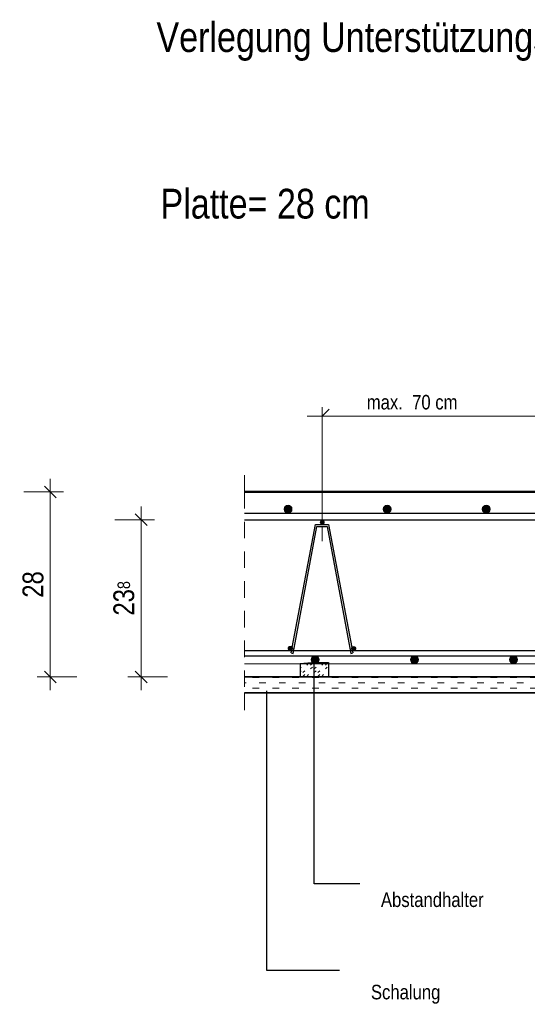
# Model space of a CAD drawing. Header units: millimetres. Extents: x 0 to 93, y 0 to 42.
# Tile 11 of 12: x 85.5 to 89.4, y 27 to 34.5. Entities that reach past the tile are written whole.
import ezdxf
from ezdxf.enums import TextEntityAlignment as Align

# ---------------------------------------------------------------- set-up
doc = ezdxf.new("R2010")
doc.units = ezdxf.units.MM
doc.linetypes.add('DASHDOT', pattern=[1, 0.5, -0.25, 0, -0.25])
doc.linetypes.add('HIDDEN', pattern=[0.375, 0.25, -0.125])
doc.styles.add('Arial Narrow', font='ARIALN.TTF')
doc.dimstyles.new('Arch_Strakon_dimstyle', dxfattribs={"dimtxt": 15.75, "dimasz": 1, "dimexe": 1.25, "dimexo": 0.0625, "dimgap": 1, "dimtad": 0, "dimdec": 5, "dimzin": 12, "dimdsep": 46, "dimtxsty": 'Arial Narrow', "dimblk": 'Arrowhead_Tick', "dimsah": 1, "dimcen": 0, "dimse1": 1, "dimse2": 1, "dimclrd": 6, "dimclrt": 2, "dimazin": 0, "dimtfac": 1, "dimtdec": 4, "dimtmove": 0, "dimatfit": 3, "dimldrblk": 'NONE', "dimfxl": 1, "dimtvp": 1, "dimtolj": 1, "dimtzin": 0, "dimlwd": 13, "dimarcsym": 2})

# ---------------------------------------------------------------- blocks, each defined once
blk = doc.blocks.new('Arrowhead_Tick')
at = {"color": 0, "linetype": 'Continuous', "lineweight": -2, "ltscale": 0.5}
for p, q in [((0, 20), (0, -10)), ((-1, 0), (0, 0)), ((10, 0), (0, 0))]:
    blk.add_line(p, q, dxfattribs=at)
at = {"color": 2, "linetype": 'Continuous', "lineweight": 35, "ltscale": 0.5}
blk.add_line((4.42, 4.42), (-4.42, -4.42), dxfattribs=at)
blk = doc.blocks.new('*D11')
at = {"color": 6, "linetype": 'Continuous', "lineweight": 13}
blk.add_line((85.769, 29.5347), (85.769, 30.9147), dxfattribs=at)
at = {"layer": 'Defpoints', "color": 0}
for p in [(85.769, 30.9247), (87.2391, 30.9247), (87.2391, 29.5247)]:
    blk.add_point(p, dxfattribs=at)
at = {"color": 6, "lineweight": 13, "xscale": 0.01, "yscale": 0.01, "zscale": 0.01}
for p, rotation in [((85.769, 30.9247), 90), ((85.769, 29.5247), 270)]:
    blk.add_blockref('Arrowhead_Tick', p, dxfattribs=dict(at, rotation=rotation))
at = {"color": 2, "lineweight": 13, "insert": (85.6386, 30.2247), "char_height": 0.1575, "attachment_point": 5, "rotation": 90, "style": 'Arial Narrow', "bg_fill": 3, "box_fill_scale": 1.1, "bg_fill_color": 256, "bg_fill_true_color": 13158600, "bg_fill_transparency": 0}
blk.add_mtext('\\A1;28', dxfattribs=at)
blk = doc.blocks.new('_None')
blk = doc.blocks.new('*D14')
at = {"color": 6, "linetype": 'Continuous', "lineweight": 13}
blk.add_line((86.4567, 29.5347), (86.4567, 30.7047), dxfattribs=at)
at = {"layer": 'Defpoints', "color": 0}
for p in [(86.4567, 30.7147), (90.7807, 30.7147), (90.7807, 29.5247)]:
    blk.add_point(p, dxfattribs=at)
at = {"color": 6, "lineweight": 13, "xscale": 0.01, "yscale": 0.01, "zscale": 0.01}
for p, rotation in [((86.4567, 30.7147), 90), ((86.4567, 29.5247), 270)]:
    blk.add_blockref('Arrowhead_Tick', p, dxfattribs=dict(at, rotation=rotation))
at = {"color": 2, "lineweight": 13, "insert": (86.3263, 30.1197), "char_height": 0.1575, "attachment_point": 5, "rotation": 90, "style": 'Arial Narrow'}
blk.add_mtext('\\A1;23{\\A1;\\H.6x;\\S8;}', dxfattribs=at)
blk = doc.blocks.new('*D15')
at = {"color": 6, "linetype": 'Continuous', "lineweight": 13}
blk.add_line((91.4567, 29.5347), (91.4567, 30.7047), dxfattribs=at)
at = {"layer": 'Defpoints', "color": 0}
for p in [(87.2391, 30.7147), (91.4567, 30.7147), (87.2391, 29.5247)]:
    blk.add_point(p, dxfattribs=at)
at = {"color": 6, "lineweight": 13, "xscale": 0.01, "yscale": 0.01, "zscale": 0.01}
for p, rotation in [((91.4567, 30.7147), 90), ((91.4567, 29.5247), 270)]:
    blk.add_blockref('Arrowhead_Tick', p, dxfattribs=dict(at, rotation=rotation))
at = {"color": 2, "lineweight": 13, "insert": (91.3276, 30.1197), "char_height": 0.1575, "attachment_point": 5, "rotation": 90, "style": 'Arial Narrow'}
blk.add_mtext('\\A1;24', dxfattribs=at)

msp = doc.modelspace()

# ---------------------------------------------------------------- hatches: boundary and pattern name
at = {"lineweight": 13, "true_color": 0x000000}
for points in [[(87.598074, 30.794684), (87.598059, 30.795626), (87.598015, 30.796568), (87.597941, 30.797507), (87.597838, 30.798444), (87.597705, 30.799377), (87.597543, 30.800305), (87.597352, 30.801228), (87.597132, 30.802145), (87.596883, 30.803054), (87.596606, 30.803955), (87.5963, 30.804846), (87.595967, 30.805728), (87.595607, 30.806598), (87.595219, 30.807457), (87.594804, 30.808304), (87.594363, 30.809137), (87.593896, 30.809955), (87.593404, 30.810759), (87.592886, 30.811547), (87.592345, 30.812318), (87.591779, 30.813071), (87.591189, 30.813807), (87.590577, 30.814523), (87.589943, 30.81522), (87.589287, 30.815897), (87.58861, 30.816553), (87.587913, 30.817187), (87.587197, 30.817799), (87.586461, 30.818389), (87.585708, 30.818955), (87.584937, 30.819496), (87.584149, 30.820014), (87.583345, 30.820506), (87.582527, 30.820973), (87.581694, 30.821414), (87.580847, 30.821829), (87.579989, 30.822217), (87.579118, 30.822577), (87.578236, 30.82291), (87.577345, 30.823216), (87.576444, 30.823493), (87.575535, 30.823742), (87.574618, 30.823962), (87.573696, 30.824153), (87.572767, 30.824315), (87.571834, 30.824448), (87.570897, 30.824551), (87.569958, 30.824625), (87.569016, 30.824669), (87.568074, 30.824684), (87.567132, 30.824669), (87.56619, 30.824625), (87.565251, 30.824551), (87.564314, 30.824448), (87.563381, 30.824315), (87.562453, 30.824153), (87.56153, 30.823962), (87.560613, 30.823742), (87.559704, 30.823493), (87.558804, 30.823216), (87.557912, 30.82291), (87.55703, 30.822577), (87.55616, 30.822217), (87.555301, 30.821829), (87.554454, 30.821414), (87.553621, 30.820973), (87.552803, 30.820506), (87.551999, 30.820014), (87.551212, 30.819496), (87.550441, 30.818955), (87.549687, 30.818389), (87.548951, 30.817799), (87.548235, 30.817187), (87.547538, 30.816553), (87.546861, 30.815897), (87.546205, 30.81522), (87.545571, 30.814523), (87.544959, 30.813807), (87.544369, 30.813071), (87.543804, 30.812318), (87.543262, 30.811547), (87.542744, 30.810759), (87.542252, 30.809955), (87.541785, 30.809137), (87.541344, 30.808304), (87.540929, 30.807457), (87.540541, 30.806598), (87.540181, 30.805728), (87.539848, 30.804846), (87.539542, 30.803955), (87.539265, 30.803054), (87.539017, 30.802145), (87.538797, 30.801228), (87.538605, 30.800305), (87.538443, 30.799377), (87.538311, 30.798444), (87.538207, 30.797507), (87.538133, 30.796568), (87.538089, 30.795626), (87.538074, 30.794684), (87.538089, 30.793742), (87.538133, 30.7928), (87.538207, 30.791861), (87.538311, 30.790924), (87.538443, 30.789991), (87.538605, 30.789063), (87.538797, 30.78814), (87.539017, 30.787223), (87.539265, 30.786314), (87.539542, 30.785414), (87.539848, 30.784522), (87.540181, 30.78364), (87.540541, 30.78277), (87.540929, 30.781911), (87.541344, 30.781064), (87.541785, 30.780231), (87.542252, 30.779413), (87.542744, 30.778609), (87.543262, 30.777822), (87.543804, 30.777051), (87.544369, 30.776297), (87.544959, 30.775561), (87.545571, 30.774845), (87.546205, 30.774148), (87.546861, 30.773471), (87.547538, 30.772815), (87.548235, 30.772181), (87.548951, 30.771569), (87.549687, 30.770979), (87.550441, 30.770414), (87.551212, 30.769872), (87.551999, 30.769354), (87.552803, 30.768862), (87.553621, 30.768395), (87.554454, 30.767954), (87.555301, 30.767539), (87.55616, 30.767151), (87.55703, 30.766791), (87.557912, 30.766458), (87.558804, 30.766152), (87.559704, 30.765875), (87.560613, 30.765627), (87.56153, 30.765407), (87.562453, 30.765215), (87.563381, 30.765053), (87.564314, 30.764921), (87.565251, 30.764817), (87.56619, 30.764743), (87.567132, 30.764699), (87.568074, 30.764684), (87.569016, 30.764699), (87.569958, 30.764743), (87.570897, 30.764817), (87.571834, 30.764921), (87.572767, 30.765053), (87.573696, 30.765215), (87.574618, 30.765407), (87.575535, 30.765627), (87.576444, 30.765875), (87.577345, 30.766152), (87.578236, 30.766458), (87.579118, 30.766791), (87.579989, 30.767151), (87.580847, 30.767539), (87.581694, 30.767954), (87.582527, 30.768395), (87.583345, 30.768862), (87.584149, 30.769354), (87.584937, 30.769872), (87.585708, 30.770414), (87.586461, 30.770979), (87.587197, 30.771569), (87.587913, 30.772181), (87.58861, 30.772815), (87.589287, 30.773471), (87.589943, 30.774148), (87.590577, 30.774845), (87.591189, 30.775561), (87.591779, 30.776297), (87.592345, 30.777051), (87.592886, 30.777822), (87.593404, 30.778609), (87.593896, 30.779413), (87.594363, 30.780231), (87.594804, 30.781064), (87.595219, 30.781911), (87.595607, 30.78277), (87.595967, 30.78364), (87.5963, 30.784522), (87.596606, 30.785414), (87.596883, 30.786314), (87.597132, 30.787223), (87.597352, 30.78814), (87.597543, 30.789063), (87.597705, 30.789991), (87.597838, 30.790924), (87.597941, 30.791861), (87.598015, 30.7928), (87.598059, 30.793742)], [(89.098074, 30.794684), (89.098059, 30.795626), (89.098015, 30.796568), (89.097941, 30.797507), (89.097838, 30.798444), (89.097705, 30.799377), (89.097543, 30.800305), (89.097352, 30.801228), (89.097132, 30.802145), (89.096883, 30.803054), (89.096606, 30.803955), (89.0963, 30.804846), (89.095967, 30.805728), (89.095607, 30.806598), (89.095219, 30.807457), (89.094804, 30.808304), (89.094363, 30.809137), (89.093896, 30.809955), (89.093404, 30.810759), (89.092886, 30.811547), (89.092345, 30.812318), (89.091779, 30.813071), (89.091189, 30.813807), (89.090577, 30.814523), (89.089943, 30.81522), (89.089287, 30.815897), (89.08861, 30.816553), (89.087913, 30.817187), (89.087197, 30.817799), (89.086461, 30.818389), (89.085708, 30.818955), (89.084937, 30.819496), (89.084149, 30.820014), (89.083345, 30.820506), (89.082527, 30.820973), (89.081694, 30.821414), (89.080847, 30.821829), (89.079989, 30.822217), (89.079118, 30.822577), (89.078236, 30.82291), (89.077345, 30.823216), (89.076444, 30.823493), (89.075535, 30.823742), (89.074618, 30.823962), (89.073696, 30.824153), (89.072767, 30.824315), (89.071834, 30.824448), (89.070897, 30.824551), (89.069958, 30.824625), (89.069016, 30.824669), (89.068074, 30.824684), (89.067132, 30.824669), (89.06619, 30.824625), (89.065251, 30.824551), (89.064314, 30.824448), (89.063381, 30.824315), (89.062453, 30.824153), (89.06153, 30.823962), (89.060613, 30.823742), (89.059704, 30.823493), (89.058804, 30.823216), (89.057912, 30.82291), (89.05703, 30.822577), (89.05616, 30.822217), (89.055301, 30.821829), (89.054454, 30.821414), (89.053621, 30.820973), (89.052803, 30.820506), (89.051999, 30.820014), (89.051212, 30.819496), (89.050441, 30.818955), (89.049687, 30.818389), (89.048951, 30.817799), (89.048235, 30.817187), (89.047538, 30.816553), (89.046861, 30.815897), (89.046205, 30.81522), (89.045571, 30.814523), (89.044959, 30.813807), (89.044369, 30.813071), (89.043804, 30.812318), (89.043262, 30.811547), (89.042744, 30.810759), (89.042252, 30.809955), (89.041785, 30.809137), (89.041344, 30.808304), (89.040929, 30.807457), (89.040541, 30.806598), (89.040181, 30.805728), (89.039848, 30.804846), (89.039542, 30.803955), (89.039265, 30.803054), (89.039017, 30.802145), (89.038797, 30.801228), (89.038605, 30.800305), (89.038443, 30.799377), (89.038311, 30.798444), (89.038207, 30.797507), (89.038133, 30.796568), (89.038089, 30.795626), (89.038074, 30.794684), (89.038089, 30.793742), (89.038133, 30.7928), (89.038207, 30.791861), (89.038311, 30.790924), (89.038443, 30.789991), (89.038605, 30.789063), (89.038797, 30.78814), (89.039017, 30.787223), (89.039265, 30.786314), (89.039542, 30.785414), (89.039848, 30.784522), (89.040181, 30.78364), (89.040541, 30.78277), (89.040929, 30.781911), (89.041344, 30.781064), (89.041785, 30.780231), (89.042252, 30.779413), (89.042744, 30.778609), (89.043262, 30.777822), (89.043804, 30.777051), (89.044369, 30.776297), (89.044959, 30.775561), (89.045571, 30.774845), (89.046205, 30.774148), (89.046861, 30.773471), (89.047538, 30.772815), (89.048235, 30.772181), (89.048951, 30.771569), (89.049687, 30.770979), (89.050441, 30.770414), (89.051212, 30.769872), (89.051999, 30.769354), (89.052803, 30.768862), (89.053621, 30.768395), (89.054454, 30.767954), (89.055301, 30.767539), (89.05616, 30.767151), (89.05703, 30.766791), (89.057912, 30.766458), (89.058804, 30.766152), (89.059704, 30.765875), (89.060613, 30.765627), (89.06153, 30.765407), (89.062453, 30.765215), (89.063381, 30.765053), (89.064314, 30.764921), (89.065251, 30.764817), (89.06619, 30.764743), (89.067132, 30.764699), (89.068074, 30.764684), (89.069016, 30.764699), (89.069958, 30.764743), (89.070897, 30.764817), (89.071834, 30.764921), (89.072767, 30.765053), (89.073696, 30.765215), (89.074618, 30.765407), (89.075535, 30.765627), (89.076444, 30.765875), (89.077345, 30.766152), (89.078236, 30.766458), (89.079118, 30.766791), (89.079989, 30.767151), (89.080847, 30.767539), (89.081694, 30.767954), (89.082527, 30.768395), (89.083345, 30.768862), (89.084149, 30.769354), (89.084937, 30.769872), (89.085708, 30.770414), (89.086461, 30.770979), (89.087197, 30.771569), (89.087913, 30.772181), (89.08861, 30.772815), (89.089287, 30.773471), (89.089943, 30.774148), (89.090577, 30.774845), (89.091189, 30.775561), (89.091779, 30.776297), (89.092345, 30.777051), (89.092886, 30.777822), (89.093404, 30.778609), (89.093896, 30.779413), (89.094363, 30.780231), (89.094804, 30.781064), (89.095219, 30.781911), (89.095607, 30.78277), (89.095967, 30.78364), (89.0963, 30.784522), (89.096606, 30.785414), (89.096883, 30.786314), (89.097132, 30.787223), (89.097352, 30.78814), (89.097543, 30.789063), (89.097705, 30.789991), (89.097838, 30.790924), (89.097941, 30.791861), (89.098015, 30.7928), (89.098059, 30.793742)]]:
    msp.add_hatch(color=18, dxfattribs=at).paths.add_polyline_path(points)
at = {"lineweight": 25, "true_color": 0x000000}
for points in [[(88.348074, 30.794684), (88.348059, 30.795626), (88.348015, 30.796568), (88.347941, 30.797507), (88.347838, 30.798444), (88.347705, 30.799377), (88.347543, 30.800305), (88.347352, 30.801228), (88.347132, 30.802145), (88.346883, 30.803054), (88.346606, 30.803955), (88.3463, 30.804846), (88.345967, 30.805728), (88.345607, 30.806598), (88.345219, 30.807457), (88.344804, 30.808304), (88.344363, 30.809137), (88.343896, 30.809955), (88.343404, 30.810759), (88.342886, 30.811547), (88.342345, 30.812318), (88.341779, 30.813071), (88.341189, 30.813807), (88.340577, 30.814523), (88.339943, 30.81522), (88.339287, 30.815897), (88.33861, 30.816553), (88.337913, 30.817187), (88.337197, 30.817799), (88.336461, 30.818389), (88.335708, 30.818955), (88.334937, 30.819496), (88.334149, 30.820014), (88.333345, 30.820506), (88.332527, 30.820973), (88.331694, 30.821414), (88.330847, 30.821829), (88.329989, 30.822217), (88.329118, 30.822577), (88.328236, 30.82291), (88.327345, 30.823216), (88.326444, 30.823493), (88.325535, 30.823742), (88.324618, 30.823962), (88.323696, 30.824153), (88.322767, 30.824315), (88.321834, 30.824448), (88.320897, 30.824551), (88.319958, 30.824625), (88.319016, 30.824669), (88.318074, 30.824684), (88.317132, 30.824669), (88.31619, 30.824625), (88.315251, 30.824551), (88.314314, 30.824448), (88.313381, 30.824315), (88.312453, 30.824153), (88.31153, 30.823962), (88.310613, 30.823742), (88.309704, 30.823493), (88.308804, 30.823216), (88.307912, 30.82291), (88.30703, 30.822577), (88.30616, 30.822217), (88.305301, 30.821829), (88.304454, 30.821414), (88.303621, 30.820973), (88.302803, 30.820506), (88.301999, 30.820014), (88.301212, 30.819496), (88.300441, 30.818955), (88.299687, 30.818389), (88.298951, 30.817799), (88.298235, 30.817187), (88.297538, 30.816553), (88.296861, 30.815897), (88.296205, 30.81522), (88.295571, 30.814523), (88.294959, 30.813807), (88.294369, 30.813071), (88.293804, 30.812318), (88.293262, 30.811547), (88.292744, 30.810759), (88.292252, 30.809955), (88.291785, 30.809137), (88.291344, 30.808304), (88.290929, 30.807457), (88.290541, 30.806598), (88.290181, 30.805728), (88.289848, 30.804846), (88.289542, 30.803955), (88.289265, 30.803054), (88.289017, 30.802145), (88.288797, 30.801228), (88.288605, 30.800305), (88.288443, 30.799377), (88.288311, 30.798444), (88.288207, 30.797507), (88.288133, 30.796568), (88.288089, 30.795626), (88.288074, 30.794684), (88.288089, 30.793742), (88.288133, 30.7928), (88.288207, 30.791861), (88.288311, 30.790924), (88.288443, 30.789991), (88.288605, 30.789063), (88.288797, 30.78814), (88.289017, 30.787223), (88.289265, 30.786314), (88.289542, 30.785414), (88.289848, 30.784522), (88.290181, 30.78364), (88.290541, 30.78277), (88.290929, 30.781911), (88.291344, 30.781064), (88.291785, 30.780231), (88.292252, 30.779413), (88.292744, 30.778609), (88.293262, 30.777822), (88.293804, 30.777051), (88.294369, 30.776297), (88.294959, 30.775561), (88.295571, 30.774845), (88.296205, 30.774148), (88.296861, 30.773471), (88.297538, 30.772815), (88.298235, 30.772181), (88.298951, 30.771569), (88.299687, 30.770979), (88.300441, 30.770414), (88.301212, 30.769872), (88.301999, 30.769354), (88.302803, 30.768862), (88.303621, 30.768395), (88.304454, 30.767954), (88.305301, 30.767539), (88.30616, 30.767151), (88.30703, 30.766791), (88.307912, 30.766458), (88.308804, 30.766152), (88.309704, 30.765875), (88.310613, 30.765627), (88.31153, 30.765407), (88.312453, 30.765215), (88.313381, 30.765053), (88.314314, 30.764921), (88.315251, 30.764817), (88.31619, 30.764743), (88.317132, 30.764699), (88.318074, 30.764684), (88.319016, 30.764699), (88.319958, 30.764743), (88.320897, 30.764817), (88.321834, 30.764921), (88.322767, 30.765053), (88.323696, 30.765215), (88.324618, 30.765407), (88.325535, 30.765627), (88.326444, 30.765875), (88.327345, 30.766152), (88.328236, 30.766458), (88.329118, 30.766791), (88.329989, 30.767151), (88.330847, 30.767539), (88.331694, 30.767954), (88.332527, 30.768395), (88.333345, 30.768862), (88.334149, 30.769354), (88.334937, 30.769872), (88.335708, 30.770414), (88.336461, 30.770979), (88.337197, 30.771569), (88.337913, 30.772181), (88.33861, 30.772815), (88.339287, 30.773471), (88.339943, 30.774148), (88.340577, 30.774845), (88.341189, 30.775561), (88.341779, 30.776297), (88.342345, 30.777051), (88.342886, 30.777822), (88.343404, 30.778609), (88.343896, 30.779413), (88.344363, 30.780231), (88.344804, 30.781064), (88.345219, 30.781911), (88.345607, 30.78277), (88.345967, 30.78364), (88.3463, 30.784522), (88.346606, 30.785414), (88.346883, 30.786314), (88.347132, 30.787223), (88.347352, 30.78814), (88.347543, 30.789063), (88.347705, 30.789991), (88.347838, 30.790924), (88.347941, 30.791861), (88.348015, 30.7928), (88.348059, 30.793742)], [(87.842243, 30.694684), (87.842236, 30.695155), (87.842214, 30.695626), (87.842177, 30.696096), (87.842125, 30.696564), (87.842059, 30.697031), (87.841978, 30.697495), (87.841882, 30.697956), (87.841772, 30.698414), (87.841648, 30.698869), (87.841509, 30.699319), (87.841357, 30.699765), (87.84119, 30.700206), (87.84101, 30.700641), (87.840816, 30.701071), (87.840608, 30.701494), (87.840388, 30.70191), (87.840154, 30.70232), (87.839908, 30.702721), (87.83965, 30.703115), (87.839379, 30.703501), (87.839096, 30.703878), (87.838801, 30.704245), (87.838495, 30.704604), (87.838178, 30.704952), (87.83785, 30.705291), (87.837512, 30.705619), (87.837163, 30.705936), (87.836805, 30.706242), (87.836437, 30.706536), (87.83606, 30.706819), (87.835675, 30.70709), (87.835281, 30.707349), (87.834879, 30.707595), (87.83447, 30.707829), (87.834053, 30.708049), (87.83363, 30.708256), (87.833201, 30.70845), (87.832765, 30.708631), (87.832324, 30.708797), (87.831879, 30.70895), (87.831428, 30.709088), (87.830974, 30.709213), (87.830516, 30.709323), (87.830054, 30.709418), (87.82959, 30.709499), (87.829123, 30.709566), (87.828655, 30.709617), (87.828185, 30.709654), (87.827715, 30.709677), (87.827243, 30.709684), (87.826772, 30.709677), (87.826302, 30.709654), (87.825832, 30.709617), (87.825363, 30.709566), (87.824897, 30.709499), (87.824433, 30.709418), (87.823971, 30.709323), (87.823513, 30.709213), (87.823059, 30.709088), (87.822608, 30.70895), (87.822162, 30.708797), (87.821722, 30.708631), (87.821286, 30.70845), (87.820857, 30.708256), (87.820434, 30.708049), (87.820017, 30.707829), (87.819608, 30.707595), (87.819206, 30.707349), (87.818812, 30.70709), (87.818427, 30.706819), (87.81805, 30.706536), (87.817682, 30.706242), (87.817324, 30.705936), (87.816975, 30.705619), (87.816637, 30.705291), (87.816309, 30.704952), (87.815992, 30.704604), (87.815686, 30.704245), (87.815391, 30.703878), (87.815108, 30.703501), (87.814837, 30.703115), (87.814578, 30.702721), (87.814332, 30.70232), (87.814099, 30.70191), (87.813878, 30.701494), (87.813671, 30.701071), (87.813477, 30.700641), (87.813297, 30.700206), (87.81313, 30.699765), (87.812978, 30.699319), (87.812839, 30.698869), (87.812715, 30.698414), (87.812605, 30.697956), (87.812509, 30.697495), (87.812428, 30.697031), (87.812362, 30.696564), (87.81231, 30.696096), (87.812273, 30.695626), (87.812251, 30.695155), (87.812243, 30.694684), (87.812251, 30.694213), (87.812273, 30.693742), (87.81231, 30.693272), (87.812362, 30.692804), (87.812428, 30.692338), (87.812509, 30.691873), (87.812605, 30.691412), (87.812715, 30.690954), (87.812839, 30.690499), (87.812978, 30.690049), (87.81313, 30.689603), (87.813297, 30.689162), (87.813477, 30.688727), (87.813671, 30.688297), (87.813878, 30.687874), (87.814099, 30.687458), (87.814332, 30.687048), (87.814578, 30.686647), (87.814837, 30.686253), (87.815108, 30.685867), (87.815391, 30.68549), (87.815686, 30.685123), (87.815992, 30.684764), (87.816309, 30.684416), (87.816637, 30.684077), (87.816975, 30.68375), (87.817324, 30.683432), (87.817682, 30.683126), (87.81805, 30.682832), (87.818427, 30.682549), (87.818812, 30.682278), (87.819206, 30.682019), (87.819608, 30.681773), (87.820017, 30.681539), (87.820434, 30.681319), (87.820857, 30.681112), (87.821286, 30.680918), (87.821722, 30.680737), (87.822162, 30.680571), (87.822608, 30.680418), (87.823059, 30.68028), (87.823513, 30.680155), (87.823971, 30.680045), (87.824433, 30.67995), (87.824897, 30.679869), (87.825363, 30.679802), (87.825832, 30.679751), (87.826302, 30.679714), (87.826772, 30.679691), (87.827243, 30.679684), (87.827715, 30.679691), (87.828185, 30.679714), (87.828655, 30.679751), (87.829123, 30.679802), (87.82959, 30.679869), (87.830054, 30.67995), (87.830516, 30.680045), (87.830974, 30.680155), (87.831428, 30.68028), (87.831879, 30.680418), (87.832324, 30.680571), (87.832765, 30.680737), (87.833201, 30.680918), (87.83363, 30.681112), (87.834053, 30.681319), (87.83447, 30.681539), (87.834879, 30.681773), (87.835281, 30.682019), (87.835675, 30.682278), (87.83606, 30.682549), (87.836437, 30.682832), (87.836805, 30.683126), (87.837163, 30.683432), (87.837512, 30.68375), (87.83785, 30.684077), (87.838178, 30.684416), (87.838495, 30.684764), (87.838801, 30.685123), (87.839096, 30.68549), (87.839379, 30.685867), (87.83965, 30.686253), (87.839908, 30.686647), (87.840154, 30.687048), (87.840388, 30.687458), (87.840608, 30.687874), (87.840816, 30.688297), (87.84101, 30.688727), (87.84119, 30.689162), (87.841357, 30.689603), (87.841509, 30.690049), (87.841648, 30.690499), (87.841772, 30.690954), (87.841882, 30.691412), (87.841978, 30.691873), (87.842059, 30.692338), (87.842125, 30.692804), (87.842177, 30.693272), (87.842214, 30.693742), (87.842236, 30.694213)], [(87.600666, 29.740965), (87.600659, 29.741436), (87.600637, 29.741907), (87.6006, 29.742377), (87.600548, 29.742845), (87.600482, 29.743312), (87.600401, 29.743776), (87.600305, 29.744237), (87.600195, 29.744695), (87.600071, 29.74515), (87.599932, 29.7456), (87.599779, 29.746046), (87.599613, 29.746487), (87.599433, 29.746922), (87.599239, 29.747352), (87.599031, 29.747775), (87.598811, 29.748191), (87.598577, 29.748601), (87.598331, 29.749003), (87.598072, 29.749396), (87.597801, 29.749782), (87.597519, 29.750159), (87.597224, 29.750526), (87.596918, 29.750885), (87.596601, 29.751233), (87.596273, 29.751572), (87.595934, 29.7519), (87.595586, 29.752217), (87.595228, 29.752523), (87.59486, 29.752817), (87.594483, 29.7531), (87.594097, 29.753371), (87.593704, 29.75363), (87.593302, 29.753876), (87.592892, 29.75411), (87.592476, 29.75433), (87.592053, 29.754538), (87.591623, 29.754731), (87.591188, 29.754912), (87.590747, 29.755078), (87.590301, 29.755231), (87.589851, 29.75537), (87.589397, 29.755494), (87.588938, 29.755604), (87.588477, 29.755699), (87.588013, 29.75578), (87.587546, 29.755847), (87.587078, 29.755899), (87.586608, 29.755936), (87.586137, 29.755958), (87.585666, 29.755965), (87.585195, 29.755958), (87.584724, 29.755936), (87.584255, 29.755899), (87.583786, 29.755847), (87.58332, 29.75578), (87.582855, 29.755699), (87.582394, 29.755604), (87.581936, 29.755494), (87.581481, 29.75537), (87.581031, 29.755231), (87.580585, 29.755078), (87.580144, 29.754912), (87.579709, 29.754731), (87.57928, 29.754538), (87.578856, 29.75433), (87.57844, 29.75411), (87.578031, 29.753876), (87.577629, 29.75363), (87.577235, 29.753371), (87.576849, 29.7531), (87.576473, 29.752817), (87.576105, 29.752523), (87.575747, 29.752217), (87.575398, 29.7519), (87.57506, 29.751572), (87.574732, 29.751233), (87.574415, 29.750885), (87.574108, 29.750526), (87.573814, 29.750159), (87.573531, 29.749782), (87.57326, 29.749396), (87.573001, 29.749003), (87.572755, 29.748601), (87.572522, 29.748191), (87.572301, 29.747775), (87.572094, 29.747352), (87.5719, 29.746922), (87.57172, 29.746487), (87.571553, 29.746046), (87.5714, 29.7456), (87.571262, 29.74515), (87.571137, 29.744695), (87.571027, 29.744237), (87.570932, 29.743776), (87.570851, 29.743312), (87.570784, 29.742845), (87.570733, 29.742377), (87.570696, 29.741907), (87.570674, 29.741436), (87.570666, 29.740965), (87.570674, 29.740494), (87.570696, 29.740023), (87.570733, 29.739553), (87.570784, 29.739085), (87.570851, 29.738619), (87.570932, 29.738154), (87.571027, 29.737693), (87.571137, 29.737235), (87.571262, 29.73678), (87.5714, 29.73633), (87.571553, 29.735884), (87.57172, 29.735443), (87.5719, 29.735008), (87.572094, 29.734578), (87.572301, 29.734155), (87.572522, 29.733739), (87.572755, 29.733329), (87.573001, 29.732928), (87.57326, 29.732534), (87.573531, 29.732148), (87.573814, 29.731772), (87.574108, 29.731404), (87.574415, 29.731045), (87.574732, 29.730697), (87.57506, 29.730359), (87.575398, 29.730031), (87.575747, 29.729713), (87.576105, 29.729407), (87.576473, 29.729113), (87.576849, 29.72883), (87.577235, 29.728559), (87.577629, 29.7283), (87.578031, 29.728054), (87.57844, 29.727821), (87.578856, 29.7276), (87.57928, 29.727393), (87.579709, 29.727199), (87.580144, 29.727018), (87.580585, 29.726852), (87.581031, 29.726699), (87.581481, 29.726561), (87.581936, 29.726436), (87.582394, 29.726326), (87.582855, 29.726231), (87.58332, 29.72615), (87.583786, 29.726083), (87.584255, 29.726032), (87.584724, 29.725995), (87.585195, 29.725973), (87.585666, 29.725965), (87.586137, 29.725973), (87.586608, 29.725995), (87.587078, 29.726032), (87.587546, 29.726083), (87.588013, 29.72615), (87.588477, 29.726231), (87.588938, 29.726326), (87.589397, 29.726436), (87.589851, 29.726561), (87.590301, 29.726699), (87.590747, 29.726852), (87.591188, 29.727018), (87.591623, 29.727199), (87.592053, 29.727393), (87.592476, 29.7276), (87.592892, 29.727821), (87.593302, 29.728054), (87.593704, 29.7283), (87.594097, 29.728559), (87.594483, 29.72883), (87.59486, 29.729113), (87.595228, 29.729407), (87.595586, 29.729713), (87.595934, 29.730031), (87.596273, 29.730359), (87.596601, 29.730697), (87.596918, 29.731045), (87.597224, 29.731404), (87.597519, 29.731772), (87.597801, 29.732148), (87.598072, 29.732534), (87.598331, 29.732928), (87.598577, 29.733329), (87.598811, 29.733739), (87.599031, 29.734155), (87.599239, 29.734578), (87.599433, 29.735008), (87.599613, 29.735443), (87.599779, 29.735884), (87.599932, 29.73633), (87.600071, 29.73678), (87.600195, 29.737235), (87.600305, 29.737693), (87.600401, 29.738154), (87.600482, 29.738619), (87.600548, 29.739085), (87.6006, 29.739553), (87.600637, 29.740023), (87.600659, 29.740494)], [(88.079507, 29.739915), (88.0795, 29.740386), (88.079478, 29.740857), (88.079441, 29.741327), (88.079389, 29.741795), (88.079323, 29.742261), (88.079242, 29.742726), (88.079146, 29.743187), (88.079036, 29.743645), (88.078912, 29.7441), (88.078773, 29.74455), (88.07862, 29.744996), (88.078454, 29.745437), (88.078274, 29.745872), (88.07808, 29.746302), (88.077872, 29.746725), (88.077652, 29.747141), (88.077418, 29.747551), (88.077172, 29.747952), (88.076913, 29.748346), (88.076643, 29.748732), (88.07636, 29.749109), (88.076065, 29.749476), (88.075759, 29.749835), (88.075442, 29.750183), (88.075114, 29.750522), (88.074775, 29.750849), (88.074427, 29.751167), (88.074069, 29.751473), (88.073701, 29.751767), (88.073324, 29.75205), (88.072939, 29.752321), (88.072545, 29.75258), (88.072143, 29.752826), (88.071734, 29.75306), (88.071317, 29.75328), (88.070894, 29.753487), (88.070464, 29.753681), (88.070029, 29.753862), (88.069588, 29.754028), (88.069143, 29.754181), (88.068692, 29.754319), (88.068238, 29.754444), (88.067779, 29.754554), (88.067318, 29.754649), (88.066854, 29.75473), (88.066387, 29.754797), (88.065919, 29.754848), (88.065449, 29.754885), (88.064978, 29.754908), (88.064507, 29.754915), (88.064036, 29.754908), (88.063565, 29.754885), (88.063096, 29.754848), (88.062627, 29.754797), (88.062161, 29.75473), (88.061697, 29.754649), (88.061235, 29.754554), (88.060777, 29.754444), (88.060322, 29.754319), (88.059872, 29.754181), (88.059426, 29.754028), (88.058985, 29.753862), (88.05855, 29.753681), (88.058121, 29.753487), (88.057697, 29.75328), (88.057281, 29.75306), (88.056872, 29.752826), (88.05647, 29.75258), (88.056076, 29.752321), (88.05569, 29.75205), (88.055314, 29.751767), (88.054946, 29.751473), (88.054588, 29.751167), (88.054239, 29.750849), (88.053901, 29.750522), (88.053573, 29.750183), (88.053256, 29.749835), (88.05295, 29.749476), (88.052655, 29.749109), (88.052372, 29.748732), (88.052101, 29.748346), (88.051842, 29.747952), (88.051596, 29.747551), (88.051363, 29.747141), (88.051142, 29.746725), (88.050935, 29.746302), (88.050741, 29.745872), (88.050561, 29.745437), (88.050394, 29.744996), (88.050241, 29.74455), (88.050103, 29.7441), (88.049979, 29.743645), (88.049869, 29.743187), (88.049773, 29.742726), (88.049692, 29.742261), (88.049626, 29.741795), (88.049574, 29.741327), (88.049537, 29.740857), (88.049515, 29.740386), (88.049507, 29.739915), (88.049515, 29.739444), (88.049537, 29.738973), (88.049574, 29.738503), (88.049626, 29.738035), (88.049692, 29.737568), (88.049773, 29.737104), (88.049869, 29.736643), (88.049979, 29.736185), (88.050103, 29.73573), (88.050241, 29.73528), (88.050394, 29.734834), (88.050561, 29.734393), (88.050741, 29.733958), (88.050935, 29.733528), (88.051142, 29.733105), (88.051363, 29.732689), (88.051596, 29.732279), (88.051842, 29.731878), (88.052101, 29.731484), (88.052372, 29.731098), (88.052655, 29.730721), (88.05295, 29.730354), (88.053256, 29.729995), (88.053573, 29.729647), (88.053901, 29.729308), (88.054239, 29.72898), (88.054588, 29.728663), (88.054946, 29.728357), (88.055314, 29.728063), (88.05569, 29.72778), (88.056076, 29.727509), (88.05647, 29.72725), (88.056872, 29.727004), (88.057281, 29.72677), (88.057697, 29.72655), (88.058121, 29.726343), (88.05855, 29.726149), (88.058985, 29.725968), (88.059426, 29.725802), (88.059872, 29.725649), (88.060322, 29.725511), (88.060777, 29.725386), (88.061235, 29.725276), (88.061697, 29.725181), (88.062161, 29.7251), (88.062627, 29.725033), (88.063096, 29.724981), (88.063565, 29.724945), (88.064036, 29.724922), (88.064507, 29.724915), (88.064978, 29.724922), (88.065449, 29.724945), (88.065919, 29.724981), (88.066387, 29.725033), (88.066854, 29.7251), (88.067318, 29.725181), (88.067779, 29.725276), (88.068238, 29.725386), (88.068692, 29.725511), (88.069143, 29.725649), (88.069588, 29.725802), (88.070029, 29.725968), (88.070464, 29.726149), (88.070894, 29.726343), (88.071317, 29.72655), (88.071734, 29.72677), (88.072143, 29.727004), (88.072545, 29.72725), (88.072939, 29.727509), (88.073324, 29.72778), (88.073701, 29.728063), (88.074069, 29.728357), (88.074427, 29.728663), (88.074775, 29.72898), (88.075114, 29.729308), (88.075442, 29.729647), (88.075759, 29.729995), (88.076065, 29.730354), (88.07636, 29.730721), (88.076643, 29.731098), (88.076913, 29.731484), (88.077172, 29.731878), (88.077418, 29.732279), (88.077652, 29.732689), (88.077872, 29.733105), (88.07808, 29.733528), (88.078274, 29.733958), (88.078454, 29.734393), (88.07862, 29.734834), (88.078773, 29.73528), (88.078912, 29.73573), (88.079036, 29.736185), (88.079146, 29.736643), (88.079242, 29.737104), (88.079323, 29.737568), (88.079389, 29.738035), (88.079441, 29.738503), (88.079478, 29.738973), (88.0795, 29.739444)], [(87.804242, 29.654684), (87.804228, 29.655626), (87.804183, 29.656568), (87.804109, 29.657507), (87.804006, 29.658444), (87.803873, 29.659377), (87.803711, 29.660305), (87.80352, 29.661228), (87.8033, 29.662145), (87.803051, 29.663054), (87.802774, 29.663955), (87.802469, 29.664846), (87.802136, 29.665728), (87.801775, 29.666598), (87.801387, 29.667457), (87.800973, 29.668304), (87.800532, 29.669137), (87.800065, 29.669955), (87.799572, 29.670759), (87.799055, 29.671547), (87.798513, 29.672318), (87.797947, 29.673071), (87.797358, 29.673807), (87.796746, 29.674523), (87.796111, 29.67522), (87.795456, 29.675897), (87.794779, 29.676553), (87.794082, 29.677187), (87.793365, 29.677799), (87.79263, 29.678389), (87.791876, 29.678955), (87.791105, 29.679496), (87.790317, 29.680014), (87.789514, 29.680506), (87.788695, 29.680973), (87.787862, 29.681414), (87.787016, 29.681829), (87.786157, 29.682217), (87.785286, 29.682577), (87.784404, 29.68291), (87.783513, 29.683216), (87.782612, 29.683493), (87.781703, 29.683742), (87.780787, 29.683962), (87.779864, 29.684153), (87.778935, 29.684315), (87.778002, 29.684448), (87.777066, 29.684551), (87.776126, 29.684625), (87.775185, 29.684669), (87.774242, 29.684684), (87.7733, 29.684669), (87.772359, 29.684625), (87.771419, 29.684551), (87.770482, 29.684448), (87.769549, 29.684315), (87.768621, 29.684153), (87.767698, 29.683962), (87.766782, 29.683742), (87.765873, 29.683493), (87.764972, 29.683216), (87.76408, 29.68291), (87.763199, 29.682577), (87.762328, 29.682217), (87.761469, 29.681829), (87.760623, 29.681414), (87.75979, 29.680973), (87.758971, 29.680506), (87.758168, 29.680014), (87.75738, 29.679496), (87.756609, 29.678955), (87.755855, 29.678389), (87.75512, 29.677799), (87.754403, 29.677187), (87.753706, 29.676553), (87.753029, 29.675897), (87.752373, 29.67522), (87.751739, 29.674523), (87.751127, 29.673807), (87.750538, 29.673071), (87.749972, 29.672318), (87.74943, 29.671547), (87.748912, 29.670759), (87.74842, 29.669955), (87.747953, 29.669137), (87.747512, 29.668304), (87.747098, 29.667457), (87.74671, 29.666598), (87.746349, 29.665728), (87.746016, 29.664846), (87.745711, 29.663955), (87.745434, 29.663054), (87.745185, 29.662145), (87.744965, 29.661228), (87.744774, 29.660305), (87.744612, 29.659377), (87.744479, 29.658444), (87.744375, 29.657507), (87.744302, 29.656568), (87.744257, 29.655626), (87.744242, 29.654684), (87.744257, 29.653742), (87.744302, 29.6528), (87.744375, 29.651861), (87.744479, 29.650924), (87.744612, 29.649991), (87.744774, 29.649063), (87.744965, 29.64814), (87.745185, 29.647223), (87.745434, 29.646314), (87.745711, 29.645414), (87.746016, 29.644522), (87.746349, 29.64364), (87.74671, 29.64277), (87.747098, 29.641911), (87.747512, 29.641064), (87.747953, 29.640231), (87.74842, 29.639413), (87.748912, 29.638609), (87.74943, 29.637822), (87.749972, 29.637051), (87.750538, 29.636297), (87.751127, 29.635561), (87.751739, 29.634845), (87.752373, 29.634148), (87.753029, 29.633471), (87.753706, 29.632815), (87.754403, 29.632181), (87.75512, 29.631569), (87.755855, 29.630979), (87.756609, 29.630414), (87.75738, 29.629872), (87.758168, 29.629354), (87.758971, 29.628862), (87.75979, 29.628395), (87.760623, 29.627954), (87.761469, 29.627539), (87.762328, 29.627151), (87.763199, 29.626791), (87.76408, 29.626458), (87.764972, 29.626152), (87.765873, 29.625875), (87.766782, 29.625627), (87.767698, 29.625407), (87.768621, 29.625215), (87.769549, 29.625053), (87.770482, 29.624921), (87.771419, 29.624817), (87.772359, 29.624743), (87.7733, 29.624699), (87.774242, 29.624684), (87.775185, 29.624699), (87.776126, 29.624743), (87.777066, 29.624817), (87.778002, 29.624921), (87.778935, 29.625053), (87.779864, 29.625215), (87.780787, 29.625407), (87.781703, 29.625627), (87.782612, 29.625875), (87.783513, 29.626152), (87.784404, 29.626458), (87.785286, 29.626791), (87.786157, 29.627151), (87.787016, 29.627539), (87.787862, 29.627954), (87.788695, 29.628395), (87.789514, 29.628862), (87.790317, 29.629354), (87.791105, 29.629872), (87.791876, 29.630414), (87.79263, 29.630979), (87.793365, 29.631569), (87.794082, 29.632181), (87.794779, 29.632815), (87.795456, 29.633471), (87.796111, 29.634148), (87.796746, 29.634845), (87.797358, 29.635561), (87.797947, 29.636297), (87.798513, 29.637051), (87.799055, 29.637822), (87.799572, 29.638609), (87.800065, 29.639413), (87.800532, 29.640231), (87.800973, 29.641064), (87.801387, 29.641911), (87.801775, 29.64277), (87.802136, 29.64364), (87.802469, 29.644522), (87.802774, 29.645414), (87.803051, 29.646314), (87.8033, 29.647223), (87.80352, 29.64814), (87.803711, 29.649063), (87.803873, 29.649991), (87.804006, 29.650924), (87.804109, 29.651861), (87.804183, 29.6528), (87.804228, 29.653742)], [(88.554242, 29.654684), (88.554228, 29.655626), (88.554183, 29.656568), (88.554109, 29.657507), (88.554006, 29.658444), (88.553873, 29.659377), (88.553711, 29.660305), (88.55352, 29.661228), (88.5533, 29.662145), (88.553051, 29.663054), (88.552774, 29.663955), (88.552469, 29.664846), (88.552136, 29.665728), (88.551775, 29.666598), (88.551387, 29.667457), (88.550973, 29.668304), (88.550532, 29.669137), (88.550065, 29.669955), (88.549572, 29.670759), (88.549055, 29.671547), (88.548513, 29.672318), (88.547947, 29.673071), (88.547358, 29.673807), (88.546746, 29.674523), (88.546111, 29.67522), (88.545456, 29.675897), (88.544779, 29.676553), (88.544082, 29.677187), (88.543365, 29.677799), (88.54263, 29.678389), (88.541876, 29.678955), (88.541105, 29.679496), (88.540317, 29.680014), (88.539514, 29.680506), (88.538695, 29.680973), (88.537862, 29.681414), (88.537016, 29.681829), (88.536157, 29.682217), (88.535286, 29.682577), (88.534404, 29.68291), (88.533513, 29.683216), (88.532612, 29.683493), (88.531703, 29.683742), (88.530787, 29.683962), (88.529864, 29.684153), (88.528935, 29.684315), (88.528002, 29.684448), (88.527066, 29.684551), (88.526126, 29.684625), (88.525185, 29.684669), (88.524242, 29.684684), (88.5233, 29.684669), (88.522359, 29.684625), (88.521419, 29.684551), (88.520482, 29.684448), (88.519549, 29.684315), (88.518621, 29.684153), (88.517698, 29.683962), (88.516782, 29.683742), (88.515873, 29.683493), (88.514972, 29.683216), (88.51408, 29.68291), (88.513199, 29.682577), (88.512328, 29.682217), (88.511469, 29.681829), (88.510623, 29.681414), (88.50979, 29.680973), (88.508971, 29.680506), (88.508168, 29.680014), (88.50738, 29.679496), (88.506609, 29.678955), (88.505855, 29.678389), (88.50512, 29.677799), (88.504403, 29.677187), (88.503706, 29.676553), (88.503029, 29.675897), (88.502373, 29.67522), (88.501739, 29.674523), (88.501127, 29.673807), (88.500538, 29.673071), (88.499972, 29.672318), (88.49943, 29.671547), (88.498912, 29.670759), (88.49842, 29.669955), (88.497953, 29.669137), (88.497512, 29.668304), (88.497098, 29.667457), (88.49671, 29.666598), (88.496349, 29.665728), (88.496016, 29.664846), (88.495711, 29.663955), (88.495434, 29.663054), (88.495185, 29.662145), (88.494965, 29.661228), (88.494774, 29.660305), (88.494612, 29.659377), (88.494479, 29.658444), (88.494375, 29.657507), (88.494302, 29.656568), (88.494257, 29.655626), (88.494242, 29.654684), (88.494257, 29.653742), (88.494302, 29.6528), (88.494375, 29.651861), (88.494479, 29.650924), (88.494612, 29.649991), (88.494774, 29.649063), (88.494965, 29.64814), (88.495185, 29.647223), (88.495434, 29.646314), (88.495711, 29.645414), (88.496016, 29.644522), (88.496349, 29.64364), (88.49671, 29.64277), (88.497098, 29.641911), (88.497512, 29.641064), (88.497953, 29.640231), (88.49842, 29.639413), (88.498912, 29.638609), (88.49943, 29.637822), (88.499972, 29.637051), (88.500538, 29.636297), (88.501127, 29.635561), (88.501739, 29.634845), (88.502373, 29.634148), (88.503029, 29.633471), (88.503706, 29.632815), (88.504403, 29.632181), (88.50512, 29.631569), (88.505855, 29.630979), (88.506609, 29.630414), (88.50738, 29.629872), (88.508168, 29.629354), (88.508971, 29.628862), (88.50979, 29.628395), (88.510623, 29.627954), (88.511469, 29.627539), (88.512328, 29.627151), (88.513199, 29.626791), (88.51408, 29.626458), (88.514972, 29.626152), (88.515873, 29.625875), (88.516782, 29.625627), (88.517698, 29.625407), (88.518621, 29.625215), (88.519549, 29.625053), (88.520482, 29.624921), (88.521419, 29.624817), (88.522359, 29.624743), (88.5233, 29.624699), (88.524242, 29.624684), (88.525185, 29.624699), (88.526126, 29.624743), (88.527066, 29.624817), (88.528002, 29.624921), (88.528935, 29.625053), (88.529864, 29.625215), (88.530787, 29.625407), (88.531703, 29.625627), (88.532612, 29.625875), (88.533513, 29.626152), (88.534404, 29.626458), (88.535286, 29.626791), (88.536157, 29.627151), (88.537016, 29.627539), (88.537862, 29.627954), (88.538695, 29.628395), (88.539514, 29.628862), (88.540317, 29.629354), (88.541105, 29.629872), (88.541876, 29.630414), (88.54263, 29.630979), (88.543365, 29.631569), (88.544082, 29.632181), (88.544779, 29.632815), (88.545456, 29.633471), (88.546111, 29.634148), (88.546746, 29.634845), (88.547358, 29.635561), (88.547947, 29.636297), (88.548513, 29.637051), (88.549055, 29.637822), (88.549572, 29.638609), (88.550065, 29.639413), (88.550532, 29.640231), (88.550973, 29.641064), (88.551387, 29.641911), (88.551775, 29.64277), (88.552136, 29.64364), (88.552469, 29.644522), (88.552774, 29.645414), (88.553051, 29.646314), (88.5533, 29.647223), (88.55352, 29.64814), (88.553711, 29.649063), (88.553873, 29.649991), (88.554006, 29.650924), (88.554109, 29.651861), (88.554183, 29.6528), (88.554228, 29.653742)], [(89.304242, 29.654684), (89.304228, 29.655626), (89.304183, 29.656568), (89.304109, 29.657507), (89.304006, 29.658444), (89.303873, 29.659377), (89.303711, 29.660305), (89.30352, 29.661228), (89.3033, 29.662145), (89.303051, 29.663054), (89.302774, 29.663955), (89.302469, 29.664846), (89.302136, 29.665728), (89.301775, 29.666598), (89.301387, 29.667457), (89.300973, 29.668304), (89.300532, 29.669137), (89.300065, 29.669955), (89.299572, 29.670759), (89.299055, 29.671547), (89.298513, 29.672318), (89.297947, 29.673071), (89.297358, 29.673807), (89.296746, 29.674523), (89.296111, 29.67522), (89.295456, 29.675897), (89.294779, 29.676553), (89.294082, 29.677187), (89.293365, 29.677799), (89.29263, 29.678389), (89.291876, 29.678955), (89.291105, 29.679496), (89.290317, 29.680014), (89.289514, 29.680506), (89.288695, 29.680973), (89.287862, 29.681414), (89.287016, 29.681829), (89.286157, 29.682217), (89.285286, 29.682577), (89.284404, 29.68291), (89.283513, 29.683216), (89.282612, 29.683493), (89.281703, 29.683742), (89.280787, 29.683962), (89.279864, 29.684153), (89.278935, 29.684315), (89.278002, 29.684448), (89.277066, 29.684551), (89.276126, 29.684625), (89.275185, 29.684669), (89.274242, 29.684684), (89.2733, 29.684669), (89.272359, 29.684625), (89.271419, 29.684551), (89.270482, 29.684448), (89.269549, 29.684315), (89.268621, 29.684153), (89.267698, 29.683962), (89.266782, 29.683742), (89.265873, 29.683493), (89.264972, 29.683216), (89.26408, 29.68291), (89.263199, 29.682577), (89.262328, 29.682217), (89.261469, 29.681829), (89.260623, 29.681414), (89.25979, 29.680973), (89.258971, 29.680506), (89.258168, 29.680014), (89.25738, 29.679496), (89.256609, 29.678955), (89.255855, 29.678389), (89.25512, 29.677799), (89.254403, 29.677187), (89.253706, 29.676553), (89.253029, 29.675897), (89.252373, 29.67522), (89.251739, 29.674523), (89.251127, 29.673807), (89.250538, 29.673071), (89.249972, 29.672318), (89.24943, 29.671547), (89.248912, 29.670759), (89.24842, 29.669955), (89.247953, 29.669137), (89.247512, 29.668304), (89.247098, 29.667457), (89.24671, 29.666598), (89.246349, 29.665728), (89.246016, 29.664846), (89.245711, 29.663955), (89.245434, 29.663054), (89.245185, 29.662145), (89.244965, 29.661228), (89.244774, 29.660305), (89.244612, 29.659377), (89.244479, 29.658444), (89.244375, 29.657507), (89.244302, 29.656568), (89.244257, 29.655626), (89.244242, 29.654684), (89.244257, 29.653742), (89.244302, 29.6528), (89.244375, 29.651861), (89.244479, 29.650924), (89.244612, 29.649991), (89.244774, 29.649063), (89.244965, 29.64814), (89.245185, 29.647223), (89.245434, 29.646314), (89.245711, 29.645414), (89.246016, 29.644522), (89.246349, 29.64364), (89.24671, 29.64277), (89.247098, 29.641911), (89.247512, 29.641064), (89.247953, 29.640231), (89.24842, 29.639413), (89.248912, 29.638609), (89.24943, 29.637822), (89.249972, 29.637051), (89.250538, 29.636297), (89.251127, 29.635561), (89.251739, 29.634845), (89.252373, 29.634148), (89.253029, 29.633471), (89.253706, 29.632815), (89.254403, 29.632181), (89.25512, 29.631569), (89.255855, 29.630979), (89.256609, 29.630414), (89.25738, 29.629872), (89.258168, 29.629354), (89.258971, 29.628862), (89.25979, 29.628395), (89.260623, 29.627954), (89.261469, 29.627539), (89.262328, 29.627151), (89.263199, 29.626791), (89.26408, 29.626458), (89.264972, 29.626152), (89.265873, 29.625875), (89.266782, 29.625627), (89.267698, 29.625407), (89.268621, 29.625215), (89.269549, 29.625053), (89.270482, 29.624921), (89.271419, 29.624817), (89.272359, 29.624743), (89.2733, 29.624699), (89.274242, 29.624684), (89.275185, 29.624699), (89.276126, 29.624743), (89.277066, 29.624817), (89.278002, 29.624921), (89.278935, 29.625053), (89.279864, 29.625215), (89.280787, 29.625407), (89.281703, 29.625627), (89.282612, 29.625875), (89.283513, 29.626152), (89.284404, 29.626458), (89.285286, 29.626791), (89.286157, 29.627151), (89.287016, 29.627539), (89.287862, 29.627954), (89.288695, 29.628395), (89.289514, 29.628862), (89.290317, 29.629354), (89.291105, 29.629872), (89.291876, 29.630414), (89.29263, 29.630979), (89.293365, 29.631569), (89.294082, 29.632181), (89.294779, 29.632815), (89.295456, 29.633471), (89.296111, 29.634148), (89.296746, 29.634845), (89.297358, 29.635561), (89.297947, 29.636297), (89.298513, 29.637051), (89.299055, 29.637822), (89.299572, 29.638609), (89.300065, 29.639413), (89.300532, 29.640231), (89.300973, 29.641064), (89.301387, 29.641911), (89.301775, 29.64277), (89.302136, 29.64364), (89.302469, 29.644522), (89.302774, 29.645414), (89.303051, 29.646314), (89.3033, 29.647223), (89.30352, 29.64814), (89.303711, 29.649063), (89.303873, 29.649991), (89.304006, 29.650924), (89.304109, 29.651861), (89.304183, 29.6528), (89.304228, 29.653742)]]:
    msp.add_hatch(color=18, dxfattribs=at).paths.add_polyline_path(points)
at = {"lineweight": 13}
h = msp.add_hatch(dxfattribs=at)
h.set_pattern_fill('uB', color=6, scale=0.01, angle=45, style=0, pattern_type=2)
h.set_pattern_definition([(45, (0, 0), (-0.028284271, 0.028284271), [0.02, -0.06]), (45, (0, 0.028284), (-0.028284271, 0.028284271), [0.02, -0.06, 0.02, -0.06])])
h.paths.add_polyline_path([(87.658952, 29.524684), (87.874242, 29.524684), (87.874242, 29.634684), (87.658952, 29.624684)])
h = msp.add_hatch(dxfattribs=at)
h.set_pattern_fill('uB', color=6, scale=0.01, style=0, pattern_type=2)
h.set_pattern_definition([(0, (0, 0), (0, 0.08), [0.05, -0.1]), (0, (0.05, 0.04), (0, 0.08), [0.05, -0.1, 0.05, -0.1])])
h.paths.add_polyline_path([(87.239112, 29.524684), (87.239112, 29.404684), (90.780723, 29.404684), (90.780723, 29.524684)])

# ---------------------------------------------------------------- linework, layer by layer
at = {"color": 6, "linetype": 'DASHDOT', "lineweight": 13, "ltscale": 0.5}
msp.add_line((87.827243, 30.716269), (87.827243, 31.607644), dxfattribs=at)
at = {"color": 6, "linetype": 'Continuous', "lineweight": 13}
for p, q in [((87.827243, 31.497765), (87.880027, 31.550548)), ((87.827243, 31.497765), (87.713786, 31.497765)), ((87.827243, 31.497765), (90.018622, 31.497765)), ((87.827243, 31.497765), (87.827243, 30.951224)), ((87.239112, 30.924684), (87.239112, 31.052809)), ((87.239112, 29.404684), (87.239112, 29.274153))]:
    msp.add_line(p, q, dxfattribs=at)
at = {"color": 4, "linetype": 'Continuous', "lineweight": 50}
msp.add_line((87.239112, 30.924684), (90.780723, 30.924684), dxfattribs=at)
at = {"color": 6, "linetype": 'HIDDEN', "lineweight": 13, "ltscale": 0.5}
msp.add_line((87.239112, 30.924684), (87.239112, 29.404684), dxfattribs=at)
at = {"color": 3, "linetype": 'Continuous', "lineweight": 25}
for p, q in [((87.239112, 30.764684), (90.780723, 30.764684)), ((87.239112, 30.714684), (90.780723, 30.714684)), ((87.592795, 29.706937), (87.77521, 30.679081)), ((87.607172, 29.702662), (87.786399, 30.664081)), ((87.77521, 30.679081), (87.87521, 30.679081)), ((87.786399, 30.664081), (87.864022, 30.664081)), ((87.864022, 30.664081), (88.043502, 29.701806)), ((87.87521, 30.679081), (88.05788, 29.706082)), ((87.239112, 29.724684), (90.780723, 29.724684)), ((87.239112, 29.684684), (90.780723, 29.684684)), ((87.592795, 29.706937), (87.607172, 29.702662)), ((88.043502, 29.701806), (88.05788, 29.706082)), ((87.774242, 29.634684), (87.658952, 29.624684)), ((87.658952, 29.624684), (87.658952, 29.524684)), ((87.765653, 27.959705), (87.765653, 29.651493)), ((87.774242, 29.634684), (87.874242, 29.634684)), ((87.874242, 29.634684), (87.874242, 29.524684)), ((87.407342, 27.303069), (87.407342, 29.419961)), ((88.111516, 27.959705), (87.765653, 27.959705)), ((87.956465, 27.303069), (87.407342, 27.303069))]:
    msp.add_line(p, q, dxfattribs=at)
at = {"color": 9, "linetype": 'Continuous', "lineweight": 0}
for p, q in [((87.82521, 30.664081), (87.82521, 30.551496)), ((87.239112, 29.624684), (90.780723, 29.624684))]:
    msp.add_line(p, q, dxfattribs=at)
at = {"color": 2, "linetype": 'Continuous', "lineweight": 35}
for p, q in [((87.239112, 29.524684), (90.780723, 29.524684)), ((87.239112, 29.404684), (90.780723, 29.404684))]:
    msp.add_line(p, q, dxfattribs=at)
at = {"color": 6, "linetype": 'Continuous', "lineweight": 13}
for centre, radius in [((87.568074, 30.794684), 0.03), ((88.318074, 30.794684), 0.03), ((89.068074, 30.794684), 0.03), ((87.827243, 30.694684), 0.015), ((87.774242, 29.654684), 0.03), ((88.524242, 29.654684), 0.03), ((89.274242, 29.654684), 0.03)]:
    msp.add_circle(centre, radius, dxfattribs=at)
at = {"color": 3, "linetype": 'Continuous', "lineweight": 25}
for centre in [(87.585666, 29.740965), (88.064507, 29.739915)]:
    msp.add_circle(centre, 0.015, dxfattribs=at)

# ---------------------------------------------------------------- texts
at = {"color": 1, "lineweight": 70, "style": 'Arial Narrow'}
msp.add_text('Verlegung Unterstützungskörbe', height=0.225, dxfattribs=at).set_placement((86.572178, 34.255318))
at = {"color": 4, "lineweight": 50, "style": 'Arial Narrow'}
msp.add_text('Platte= 28 cm', height=0.225, dxfattribs=at).set_placement((86.603053, 33.107119), align=Align.MIDDLE_LEFT)
at = {"color": 3, "lineweight": 25, "style": 'Arial Narrow'}
msp.add_text('max.  70 cm', height=0.11, dxfattribs=at).set_placement((88.164024, 31.549322))
at = {"color": 7, "lineweight": 18, "style": 'Arial Narrow'}
for s, p in [('Abstandhalter', (88.271091, 27.783233)), ('Schalung', (88.195443, 27.084216))]:
    msp.add_text(s, height=0.11, dxfattribs=at).set_placement(p)

# ---------------------------------------------------------------- next in the draw order: dimensions: what is measured, and where the dimension line sits
at = {"lineweight": 13}
dim = msp.add_linear_dim(base=(85.769044, 30.924684), p1=(87.239112, 29.524684), p2=(87.239112, 30.924684), angle=90, text='28', dimstyle='Arch_Strakon_dimstyle', override={"dimscale": 0.01, "dimtxt": 15.75, "dimasz": 1, "dimgap": 5, "dimtad": 1, "dimjust": 0, "dimtih": 0, "dimtoh": 0, "dimdec": 2, "dimdsep": 46, "dimtxsty": 'Arial Narrow', "dimclrd": 6, "dimclrt": 2, "dimtix": 1, "dimtofl": 255, "dimtmove": 0, "dimatfit": 2, "dimfxl": 0, "dimfxlon": 0, "dimtvp": 31.746032, "dimtfill": 1, "dimtfillclr": 7, "dimlwd": 13}, dxfattribs=at)
dim.commit()
dim.dimension.update_dxf_attribs({"geometry": '*D11', "text_midpoint": (85.769044, 30.224684), "dimtype": 160})

# ---------------------------------------------------------------- next in the draw order: dimensions: what is measured, and where the dimension line sits
for base, p1, p2, text, override, picture, middle in [((86.456664, 30.714684), (90.780723, 29.524684), (90.780723, 30.714684), '23{\\A1;\\H.6x;\\S8;}', {"dimscale": 0.01, "dimtxt": 15.75, "dimasz": 1, "dimgap": 5, "dimtad": 1, "dimjust": 0, "dimtih": 0, "dimtoh": 0, "dimdec": 4, "dimdsep": 46, "dimtxsty": 'Arial Narrow', "dimclrd": 6, "dimclrt": 2, "dimtix": 1, "dimtofl": 255, "dimtmove": 0, "dimatfit": 2, "dimfxl": 0, "dimfxlon": 0, "dimtvp": 31.746032, "dimlwd": 13}, '*D14', (86.456664, 30.119684)), ((91.456664, 30.714684), (87.239112, 29.524684), (87.239112, 30.714684), '24', {"dimscale": 0.01, "dimtxt": 15.75, "dimasz": 1, "dimgap": 5, "dimtad": 1, "dimjust": 0, "dimtih": 0, "dimtoh": 0, "dimdec": 5, "dimdsep": 46, "dimtxsty": 'Arial Narrow', "dimclrd": 6, "dimclrt": 2, "dimtix": 1, "dimtofl": 255, "dimtmove": 0, "dimatfit": 2, "dimfxl": 0, "dimfxlon": 0, "dimtvp": 31.746032, "dimlwd": 13}, '*D15', (91.456664, 30.119684))]:
    dim = msp.add_linear_dim(base=base, p1=p1, p2=p2, angle=90, text=text, dimstyle='Arch_Strakon_dimstyle', override=override, dxfattribs=at)
    dim.commit()
    dim.dimension.update_dxf_attribs({"geometry": picture, "text_midpoint": middle, "dimtype": 160})

doc.saveas('drawing.dxf')
